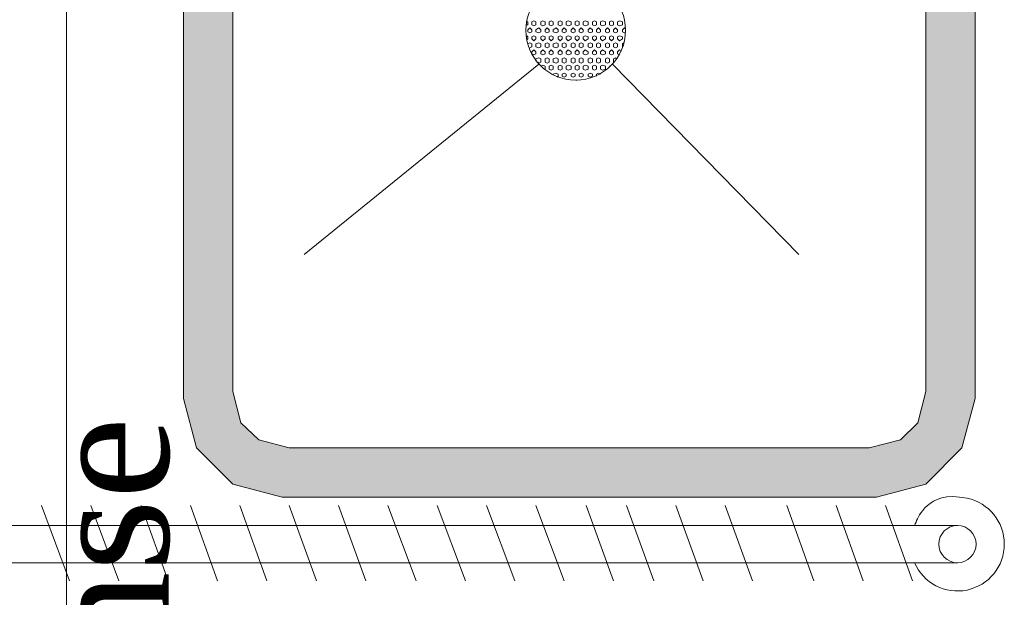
# Model space of a CAD drawing. Extents: x 3940905 to 4145695, y 925352 to 1109797.
# Tile 29 of 256: x 3946427 to 3946924, y 1100326 to 1100617. Entities that reach past the tile are written whole.
import ezdxf

# ---------------------------------------------------------------- set-up
doc = ezdxf.new("R2010")
doc.units = 0
doc.header["$LTSCALE"] = 750
doc.header["$MEASUREMENT"] = 0
doc.layers.add('CKD Equipments', color=252, linetype='CONTINUOUS', lineweight=0)
doc.layers.add('TEXT', color=7, linetype='CONTINUOUS')
doc.styles.add('TXT1', font='times.ttf')

msp = doc.modelspace()

# ---------------------------------------------------------------- hatches: boundary and pattern name
at = {"layer": 'CKD Equipments', "true_color": 0x7fffbf}
h = msp.add_hatch(color=111, dxfattribs=at)
h.paths.add_polyline_path([(3946534.16, 1100429.44), (3946509.23, 1100822.76), (3946534.16, 1100822.76)])
h.paths.add_polyline_path([(3946509.23, 1100429.44), (3946534.16, 1100429.44), (3946509.23, 1100822.76)])
h = msp.add_hatch(color=111, dxfattribs=at)
h.paths.add_polyline_path([(3946909.16, 1100429.44), (3946884.23, 1100822.76), (3946909.16, 1100822.76)])
h.paths.add_polyline_path([(3946884.23, 1100429.44), (3946909.16, 1100429.44), (3946884.23, 1100822.76)])
h = msp.add_hatch(color=111, dxfattribs=at)
h.paths.add_polyline_path([(3946535.18, 1100425.88), (3946509.23, 1100429.44), (3946534.16, 1100429.44)])
h.paths.add_polyline_path([(3946509.23, 1100425.88), (3946535.18, 1100425.88), (3946509.23, 1100429.44)])
h = msp.add_hatch(color=111, dxfattribs=at)
h.paths.add_polyline_path([(3946538.23, 1100413.67), (3946509.23, 1100425.88), (3946535.18, 1100425.88)])
h.paths.add_polyline_path([(3946512.28, 1100413.67), (3946538.23, 1100413.67), (3946509.23, 1100425.88)])
h = msp.add_hatch(color=111, dxfattribs=at)
h.paths.add_polyline_path([(3946906.11, 1100413.67), (3946883.21, 1100425.88), (3946909.16, 1100425.88)])
h.paths.add_polyline_path([(3946880.16, 1100413.67), (3946906.11, 1100413.67), (3946883.21, 1100425.88)])
h = msp.add_hatch(color=111, dxfattribs=at)
h.paths.add_polyline_path([(3946909.16, 1100425.88), (3946884.23, 1100429.44), (3946909.16, 1100429.44)])
h.paths.add_polyline_path([(3946883.21, 1100425.88), (3946909.16, 1100425.88), (3946884.23, 1100429.44)])
h = msp.add_hatch(color=111, dxfattribs=at)
h.paths.add_polyline_path([(3946547.39, 1100405.02), (3946512.28, 1100413.67), (3946538.23, 1100413.67)])
h.paths.add_polyline_path([(3946514.83, 1100405.02), (3946547.39, 1100405.02), (3946512.28, 1100413.67)])
h = msp.add_hatch(color=111, dxfattribs=at)
h.paths.add_polyline_path([(3946903.56, 1100405.02), (3946880.16, 1100413.67), (3946906.11, 1100413.67)])
h.paths.add_polyline_path([(3946871.51, 1100405.02), (3946903.56, 1100405.02), (3946880.16, 1100413.67)])
h = msp.add_hatch(color=111, dxfattribs=at)
h.paths.add_polyline_path([(3946562.66, 1100400.95), (3946514.83, 1100405.02), (3946547.39, 1100405.02)])
h.paths.add_polyline_path([(3946515.85, 1100400.95), (3946562.66, 1100400.95), (3946514.83, 1100405.02)])
h = msp.add_hatch(color=111, dxfattribs=at)
h.paths.add_polyline_path([(3946884.23, 1100382.63), (3946515.85, 1100400.95), (3946902.54, 1100400.95)])
h.paths.add_polyline_path([(3946534.16, 1100382.63), (3946884.23, 1100382.63), (3946515.85, 1100400.95)])
h = msp.add_hatch(color=111, dxfattribs=at)
h.paths.add_polyline_path([(3946902.54, 1100400.95), (3946871.51, 1100405.02), (3946903.56, 1100405.02)])
h.paths.add_polyline_path([(3946855.73, 1100400.95), (3946902.54, 1100400.95), (3946871.51, 1100405.02)])
h = msp.add_hatch(color=111, dxfattribs=at)
h.paths.add_polyline_path([(3946859.29, 1100376.02), (3946534.16, 1100382.63), (3946884.23, 1100382.63)])
h.paths.add_polyline_path([(3946559.1, 1100376.02), (3946859.29, 1100376.02), (3946534.16, 1100382.63)])

# ---------------------------------------------------------------- linework, layer by layer
at = {"layer": 'CKD Equipments', "color": 252, "true_color": 0x989898}
for p, q in [((3946450.21, 1099702.86), (3946450.21, 1100909.25)), ((3946688.84, 1100594.81), (3946570.29, 1100498.64)), ((3946688.84, 1100594.81), (3946570.29, 1100498.64)), ((3946688.84, 1100594.81), (3946570.29, 1100498.64)), ((3946451.74, 1100333.79), (3946437.49, 1100371.95))]:
    msp.add_line(p, q, dxfattribs=at)
at = {"layer": 'CKD Equipments', "color": 8, "true_color": 0x808080}
for p, q in [((3946509.23, 1100825.81), (3946509.23, 1100425.88)), ((3946909.16, 1100425.88), (3946909.16, 1100825.81)), ((3946534.16, 1100822.76), (3946534.16, 1100429.44)), ((3946884.23, 1100429.44), (3946884.23, 1100822.76)), ((3946509.23, 1100425.88), (3946515.85, 1100400.95)), ((3946534.16, 1100429.44), (3946538.23, 1100413.67)), ((3946880.16, 1100413.67), (3946884.23, 1100429.44)), ((3946902.54, 1100400.95), (3946909.16, 1100425.88)), ((3946538.23, 1100413.67), (3946547.39, 1100405.02)), ((3946871.51, 1100405.02), (3946880.16, 1100413.67)), ((3946515.85, 1100400.95), (3946534.16, 1100382.63)), ((3946547.39, 1100405.02), (3946562.66, 1100400.95)), ((3946562.66, 1100400.95), (3946855.73, 1100400.95)), ((3946855.73, 1100400.95), (3946871.51, 1100405.02)), ((3946884.23, 1100382.63), (3946902.54, 1100400.95)), ((3946534.16, 1100382.63), (3946559.1, 1100376.02)), ((3946859.29, 1100376.02), (3946884.23, 1100382.63)), ((3946559.1, 1100376.02), (3946859.29, 1100376.02))]:
    msp.add_line(p, q, dxfattribs=at)
at = {"layer": 'CKD Equipments'}
for p, q in [((3946683.25, 1100616.18), (3946682.74, 1100616.18)), ((3946683.25, 1100614.65), (3946682.74, 1100614.65)), ((3946683.25, 1100614.65), (3946683.25, 1100616.18)), ((3946686.3, 1100616.69), (3946685.28, 1100616.18)), ((3946685.28, 1100614.65), (3946685.28, 1100616.18)), ((3946686.3, 1100614.14), (3946685.28, 1100614.65)), ((3946687.32, 1100616.18), (3946686.3, 1100616.69)), ((3946687.32, 1100614.65), (3946686.3, 1100614.14)), ((3946687.32, 1100614.65), (3946687.32, 1100616.18)), ((3946690.88, 1100616.69), (3946689.86, 1100616.18)), ((3946689.86, 1100614.65), (3946689.86, 1100616.18)), ((3946690.88, 1100614.14), (3946689.86, 1100614.65)), ((3946691.9, 1100616.18), (3946690.88, 1100616.69)), ((3946691.9, 1100614.65), (3946690.88, 1100614.14)), ((3946691.9, 1100614.65), (3946691.9, 1100616.18)), ((3946694.95, 1100616.69), (3946693.93, 1100616.18)), ((3946693.93, 1100614.65), (3946693.93, 1100616.18)), ((3946694.95, 1100614.14), (3946693.93, 1100614.65)), ((3946695.97, 1100616.18), (3946694.95, 1100616.69)), ((3946695.97, 1100614.65), (3946694.95, 1100614.14)), ((3946695.97, 1100614.65), (3946695.97, 1100616.18)), ((3946699.53, 1100616.69), (3946698.51, 1100616.18)), ((3946698.51, 1100614.65), (3946698.51, 1100616.18)), ((3946699.53, 1100614.14), (3946698.51, 1100614.65)), ((3946700.54, 1100616.18), (3946699.53, 1100616.69)), ((3946700.54, 1100614.65), (3946699.53, 1100614.14)), ((3946700.54, 1100614.65), (3946700.54, 1100616.18)), ((3946703.6, 1100616.69), (3946702.58, 1100616.18)), ((3946702.58, 1100614.65), (3946702.58, 1100616.18)), ((3946703.6, 1100614.14), (3946702.58, 1100614.65)), ((3946705.12, 1100616.18), (3946703.6, 1100616.69)), ((3946705.12, 1100614.65), (3946703.6, 1100614.14)), ((3946705.12, 1100614.65), (3946705.12, 1100616.18)), ((3946708.18, 1100616.69), (3946707.16, 1100616.18)), ((3946707.16, 1100614.65), (3946707.16, 1100616.18)), ((3946708.18, 1100614.14), (3946707.16, 1100614.65)), ((3946709.19, 1100616.18), (3946708.18, 1100616.69)), ((3946709.19, 1100614.65), (3946708.18, 1100614.14)), ((3946709.19, 1100614.65), (3946709.19, 1100616.18)), ((3946712.25, 1100616.69), (3946711.23, 1100616.18)), ((3946711.23, 1100614.65), (3946711.23, 1100616.18)), ((3946712.25, 1100614.14), (3946711.23, 1100614.65)), ((3946713.77, 1100616.18), (3946712.25, 1100616.69)), ((3946713.77, 1100614.65), (3946712.25, 1100614.14)), ((3946713.77, 1100614.65), (3946713.77, 1100616.18)), ((3946716.83, 1100616.69), (3946715.81, 1100616.18)), ((3946715.81, 1100614.65), (3946715.81, 1100616.18)), ((3946716.83, 1100614.14), (3946715.81, 1100614.65)), ((3946717.84, 1100616.18), (3946716.83, 1100616.69)), ((3946717.84, 1100614.65), (3946716.83, 1100614.14)), ((3946717.84, 1100614.65), (3946717.84, 1100616.18)), ((3946720.9, 1100616.69), (3946719.88, 1100616.18)), ((3946719.88, 1100614.65), (3946719.88, 1100616.18)), ((3946720.9, 1100614.14), (3946719.88, 1100614.65)), ((3946722.42, 1100616.18), (3946720.9, 1100616.69)), ((3946722.42, 1100614.65), (3946720.9, 1100614.14)), ((3946722.42, 1100614.65), (3946722.42, 1100616.18)), ((3946725.48, 1100616.69), (3946724.46, 1100616.18)), ((3946724.46, 1100614.65), (3946724.46, 1100616.18)), ((3946725.48, 1100614.14), (3946724.46, 1100614.65)), ((3946726.49, 1100616.18), (3946725.48, 1100616.69)), ((3946726.49, 1100614.65), (3946725.48, 1100614.14)), ((3946726.49, 1100614.65), (3946726.49, 1100616.18)), ((3946729.55, 1100616.69), (3946728.53, 1100616.18)), ((3946728.53, 1100614.65), (3946728.53, 1100616.18)), ((3946729.55, 1100614.14), (3946728.53, 1100614.65)), ((3946731.07, 1100616.18), (3946729.55, 1100616.69)), ((3946731.07, 1100614.65), (3946729.55, 1100614.14)), ((3946731.07, 1100614.65), (3946731.07, 1100616.18)), ((3946684.26, 1100613.13), (3946683.25, 1100612.11)), ((3946683.25, 1100611.09), (3946683.25, 1100612.11)), ((3946684.26, 1100610.58), (3946683.25, 1100611.09)), ((3946685.28, 1100612.11), (3946684.26, 1100613.13)), ((3946685.28, 1100611.09), (3946684.26, 1100610.58)), ((3946685.28, 1100611.09), (3946685.28, 1100612.11)), ((3946688.84, 1100613.13), (3946687.32, 1100612.11)), ((3946687.32, 1100611.09), (3946687.32, 1100612.11)), ((3946688.84, 1100610.58), (3946687.32, 1100611.09)), ((3946689.86, 1100612.11), (3946688.84, 1100613.13)), ((3946689.86, 1100611.09), (3946688.84, 1100610.58)), ((3946689.86, 1100611.09), (3946689.86, 1100612.11)), ((3946692.91, 1100613.13), (3946691.9, 1100612.11)), ((3946691.9, 1100611.09), (3946691.9, 1100612.11)), ((3946692.91, 1100610.58), (3946691.9, 1100611.09)), ((3946693.93, 1100612.11), (3946692.91, 1100613.13)), ((3946693.93, 1100611.09), (3946692.91, 1100610.58)), ((3946693.93, 1100611.09), (3946693.93, 1100612.11)), ((3946697.49, 1100613.13), (3946695.97, 1100612.11)), ((3946695.97, 1100611.09), (3946695.97, 1100612.11)), ((3946697.49, 1100610.58), (3946695.97, 1100611.09)), ((3946698.51, 1100612.11), (3946697.49, 1100613.13)), ((3946698.51, 1100611.09), (3946697.49, 1100610.58)), ((3946698.51, 1100611.09), (3946698.51, 1100612.11)), ((3946701.56, 1100613.13), (3946700.54, 1100612.11)), ((3946700.54, 1100611.09), (3946700.54, 1100612.11)), ((3946701.56, 1100610.58), (3946700.54, 1100611.09)), ((3946702.58, 1100612.11), (3946701.56, 1100613.13)), ((3946702.58, 1100611.09), (3946701.56, 1100610.58)), ((3946702.58, 1100611.09), (3946702.58, 1100612.11)), ((3946706.14, 1100613.13), (3946705.12, 1100612.11)), ((3946705.12, 1100611.09), (3946705.12, 1100612.11)), ((3946706.14, 1100610.58), (3946705.12, 1100611.09)), ((3946707.16, 1100612.11), (3946706.14, 1100613.13)), ((3946707.16, 1100611.09), (3946706.14, 1100610.58)), ((3946707.16, 1100611.09), (3946707.16, 1100612.11)), ((3946710.21, 1100613.13), (3946709.19, 1100612.11)), ((3946709.19, 1100611.09), (3946709.19, 1100612.11)), ((3946710.21, 1100610.58), (3946709.19, 1100611.09)), ((3946711.23, 1100612.11), (3946710.21, 1100613.13)), ((3946711.23, 1100611.09), (3946710.21, 1100610.58)), ((3946711.23, 1100611.09), (3946711.23, 1100612.11)), ((3946714.79, 1100613.13), (3946713.77, 1100612.11)), ((3946713.77, 1100611.09), (3946713.77, 1100612.11)), ((3946714.79, 1100610.58), (3946713.77, 1100611.09)), ((3946715.81, 1100612.11), (3946714.79, 1100613.13)), ((3946715.81, 1100611.09), (3946714.79, 1100610.58)), ((3946715.81, 1100611.09), (3946715.81, 1100612.11)), ((3946718.86, 1100613.13), (3946717.84, 1100612.11)), ((3946717.84, 1100611.09), (3946717.84, 1100612.11)), ((3946718.86, 1100610.58), (3946717.84, 1100611.09)), ((3946719.88, 1100612.11), (3946718.86, 1100613.13)), ((3946719.88, 1100611.09), (3946718.86, 1100610.58)), ((3946719.88, 1100611.09), (3946719.88, 1100612.11)), ((3946723.44, 1100613.13), (3946722.42, 1100612.11)), ((3946722.42, 1100611.09), (3946722.42, 1100612.11)), ((3946723.44, 1100610.58), (3946722.42, 1100611.09)), ((3946724.46, 1100612.11), (3946723.44, 1100613.13)), ((3946724.46, 1100611.09), (3946723.44, 1100610.58)), ((3946724.46, 1100611.09), (3946724.46, 1100612.11)), ((3946727.51, 1100613.13), (3946726.49, 1100612.11)), ((3946726.49, 1100611.09), (3946726.49, 1100612.11)), ((3946727.51, 1100610.58), (3946726.49, 1100611.09)), ((3946728.53, 1100612.11), (3946727.51, 1100613.13)), ((3946728.53, 1100611.09), (3946727.51, 1100610.58)), ((3946728.53, 1100611.09), (3946728.53, 1100612.11)), ((3946732.09, 1100613.13), (3946731.07, 1100612.11)), ((3946731.07, 1100611.09), (3946731.07, 1100612.11)), ((3946732.09, 1100610.58), (3946731.07, 1100611.09)), ((3946732.6, 1100612.62), (3946732.09, 1100613.13)), ((3946732.6, 1100610.58), (3946732.09, 1100610.58)), ((3946683.25, 1100608.55), (3946682.74, 1100609.06)), ((3946683.25, 1100607.53), (3946682.74, 1100607.02)), ((3946683.25, 1100607.53), (3946683.25, 1100608.55)), ((3946684.26, 1100605.49), (3946683.25, 1100604.98)), ((3946685.28, 1100604.98), (3946684.26, 1100605.49)), ((3946686.3, 1100609.06), (3946685.28, 1100608.55)), ((3946685.28, 1100607.53), (3946685.28, 1100608.55)), ((3946686.3, 1100606.51), (3946685.28, 1100607.53)), ((3946685.28, 1100603.46), (3946685.28, 1100604.98)), ((3946687.32, 1100608.55), (3946686.3, 1100609.06)), ((3946687.32, 1100607.53), (3946686.3, 1100606.51)), ((3946687.32, 1100607.53), (3946687.32, 1100608.55)), ((3946688.84, 1100605.49), (3946687.32, 1100604.98)), ((3946687.32, 1100603.46), (3946687.32, 1100604.98)), ((3946689.86, 1100604.98), (3946688.84, 1100605.49)), ((3946690.88, 1100609.06), (3946689.86, 1100608.55)), ((3946689.86, 1100607.53), (3946689.86, 1100608.55)), ((3946690.88, 1100606.51), (3946689.86, 1100607.53)), ((3946689.86, 1100603.46), (3946689.86, 1100604.98)), ((3946691.9, 1100608.55), (3946690.88, 1100609.06)), ((3946691.9, 1100607.53), (3946690.88, 1100606.51)), ((3946691.9, 1100607.53), (3946691.9, 1100608.55)), ((3946692.91, 1100605.49), (3946691.9, 1100604.98)), ((3946691.9, 1100603.46), (3946691.9, 1100604.98)), ((3946693.93, 1100604.98), (3946692.91, 1100605.49)), ((3946694.95, 1100609.06), (3946693.93, 1100608.55)), ((3946693.93, 1100607.53), (3946693.93, 1100608.55)), ((3946694.95, 1100606.51), (3946693.93, 1100607.53)), ((3946693.93, 1100603.46), (3946693.93, 1100604.98)), ((3946695.97, 1100608.55), (3946694.95, 1100609.06)), ((3946695.97, 1100607.53), (3946694.95, 1100606.51)), ((3946695.97, 1100607.53), (3946695.97, 1100608.55)), ((3946697.49, 1100605.49), (3946695.97, 1100604.98)), ((3946695.97, 1100603.46), (3946695.97, 1100604.98)), ((3946698.51, 1100604.98), (3946697.49, 1100605.49)), ((3946699.53, 1100609.06), (3946698.51, 1100608.55)), ((3946698.51, 1100607.53), (3946698.51, 1100608.55)), ((3946699.53, 1100606.51), (3946698.51, 1100607.53)), ((3946698.51, 1100603.46), (3946698.51, 1100604.98)), ((3946700.54, 1100608.55), (3946699.53, 1100609.06)), ((3946700.54, 1100607.53), (3946699.53, 1100606.51)), ((3946700.54, 1100607.53), (3946700.54, 1100608.55)), ((3946701.56, 1100605.49), (3946700.54, 1100604.98)), ((3946700.54, 1100603.46), (3946700.54, 1100604.98)), ((3946702.58, 1100604.98), (3946701.56, 1100605.49)), ((3946703.6, 1100609.06), (3946702.58, 1100608.55)), ((3946702.58, 1100607.53), (3946702.58, 1100608.55)), ((3946703.6, 1100606.51), (3946702.58, 1100607.53)), ((3946702.58, 1100603.46), (3946702.58, 1100604.98)), ((3946705.12, 1100608.55), (3946703.6, 1100609.06)), ((3946705.12, 1100607.53), (3946703.6, 1100606.51)), ((3946705.12, 1100607.53), (3946705.12, 1100608.55)), ((3946706.14, 1100605.49), (3946705.12, 1100604.98)), ((3946705.12, 1100603.46), (3946705.12, 1100604.98)), ((3946707.16, 1100604.98), (3946706.14, 1100605.49)), ((3946708.18, 1100609.06), (3946707.16, 1100608.55)), ((3946707.16, 1100607.53), (3946707.16, 1100608.55)), ((3946708.18, 1100606.51), (3946707.16, 1100607.53)), ((3946707.16, 1100603.46), (3946707.16, 1100604.98)), ((3946709.19, 1100608.55), (3946708.18, 1100609.06)), ((3946709.19, 1100607.53), (3946708.18, 1100606.51)), ((3946709.19, 1100607.53), (3946709.19, 1100608.55)), ((3946710.21, 1100605.49), (3946709.19, 1100604.98)), ((3946709.19, 1100603.46), (3946709.19, 1100604.98)), ((3946711.23, 1100604.98), (3946710.21, 1100605.49)), ((3946712.25, 1100609.06), (3946711.23, 1100608.55)), ((3946711.23, 1100607.53), (3946711.23, 1100608.55)), ((3946712.25, 1100606.51), (3946711.23, 1100607.53)), ((3946711.23, 1100603.46), (3946711.23, 1100604.98)), ((3946713.77, 1100608.55), (3946712.25, 1100609.06)), ((3946713.77, 1100607.53), (3946712.25, 1100606.51)), ((3946713.77, 1100607.53), (3946713.77, 1100608.55)), ((3946714.79, 1100605.49), (3946713.77, 1100604.98)), ((3946713.77, 1100603.46), (3946713.77, 1100604.98)), ((3946715.81, 1100604.98), (3946714.79, 1100605.49)), ((3946716.83, 1100609.06), (3946715.81, 1100608.55)), ((3946715.81, 1100607.53), (3946715.81, 1100608.55)), ((3946716.83, 1100606.51), (3946715.81, 1100607.53)), ((3946715.81, 1100603.46), (3946715.81, 1100604.98)), ((3946717.84, 1100608.55), (3946716.83, 1100609.06)), ((3946717.84, 1100607.53), (3946716.83, 1100606.51)), ((3946717.84, 1100607.53), (3946717.84, 1100608.55)), ((3946718.86, 1100605.49), (3946717.84, 1100604.98)), ((3946717.84, 1100603.46), (3946717.84, 1100604.98)), ((3946719.88, 1100604.98), (3946718.86, 1100605.49)), ((3946720.9, 1100609.06), (3946719.88, 1100608.55)), ((3946719.88, 1100607.53), (3946719.88, 1100608.55)), ((3946720.9, 1100606.51), (3946719.88, 1100607.53)), ((3946719.88, 1100603.46), (3946719.88, 1100604.98)), ((3946722.42, 1100608.55), (3946720.9, 1100609.06)), ((3946722.42, 1100607.53), (3946720.9, 1100606.51)), ((3946722.42, 1100607.53), (3946722.42, 1100608.55)), ((3946723.44, 1100605.49), (3946722.42, 1100604.98)), ((3946722.42, 1100603.46), (3946722.42, 1100604.98)), ((3946724.46, 1100604.98), (3946723.44, 1100605.49)), ((3946725.48, 1100609.06), (3946724.46, 1100608.55)), ((3946724.46, 1100607.53), (3946724.46, 1100608.55)), ((3946725.48, 1100606.51), (3946724.46, 1100607.53)), ((3946724.46, 1100603.46), (3946724.46, 1100604.98)), ((3946726.49, 1100608.55), (3946725.48, 1100609.06)), ((3946726.49, 1100607.53), (3946725.48, 1100606.51)), ((3946726.49, 1100607.53), (3946726.49, 1100608.55)), ((3946727.51, 1100605.49), (3946726.49, 1100604.98)), ((3946726.49, 1100603.46), (3946726.49, 1100604.98)), ((3946728.53, 1100604.98), (3946727.51, 1100605.49)), ((3946729.55, 1100609.06), (3946728.53, 1100608.55)), ((3946728.53, 1100607.53), (3946728.53, 1100608.55)), ((3946729.55, 1100606.51), (3946728.53, 1100607.53)), ((3946728.53, 1100603.46), (3946728.53, 1100604.98)), ((3946731.07, 1100608.55), (3946729.55, 1100609.06)), ((3946731.07, 1100607.53), (3946729.55, 1100606.51)), ((3946731.07, 1100607.53), (3946731.07, 1100608.55)), ((3946731.58, 1100605.49), (3946731.07, 1100604.98)), ((3946731.07, 1100603.46), (3946731.07, 1100604.98)), ((3946685.28, 1100603.46), (3946684.26, 1100602.95)), ((3946686.3, 1100601.93), (3946685.28, 1100600.91)), ((3946685.28, 1100599.9), (3946685.28, 1100600.91)), ((3946686.3, 1100599.39), (3946685.28, 1100599.9)), ((3946687.32, 1100600.91), (3946686.3, 1100601.93)), ((3946687.32, 1100599.9), (3946686.3, 1100599.39)), ((3946688.84, 1100602.95), (3946687.32, 1100603.46)), ((3946687.32, 1100599.9), (3946687.32, 1100600.91)), ((3946689.86, 1100603.46), (3946688.84, 1100602.95)), ((3946690.88, 1100601.93), (3946689.86, 1100600.91)), ((3946689.86, 1100599.9), (3946689.86, 1100600.91)), ((3946690.88, 1100599.39), (3946689.86, 1100599.9)), ((3946691.9, 1100600.91), (3946690.88, 1100601.93)), ((3946691.9, 1100599.9), (3946690.88, 1100599.39)), ((3946692.91, 1100602.95), (3946691.9, 1100603.46)), ((3946691.9, 1100599.9), (3946691.9, 1100600.91)), ((3946693.93, 1100603.46), (3946692.91, 1100602.95)), ((3946694.95, 1100601.93), (3946693.93, 1100600.91)), ((3946693.93, 1100599.9), (3946693.93, 1100600.91)), ((3946694.95, 1100599.39), (3946693.93, 1100599.9)), ((3946695.97, 1100600.91), (3946694.95, 1100601.93)), ((3946695.97, 1100599.9), (3946694.95, 1100599.39)), ((3946697.49, 1100602.95), (3946695.97, 1100603.46)), ((3946695.97, 1100599.9), (3946695.97, 1100600.91)), ((3946698.51, 1100603.46), (3946697.49, 1100602.95)), ((3946699.53, 1100601.93), (3946698.51, 1100600.91)), ((3946698.51, 1100599.9), (3946698.51, 1100600.91)), ((3946699.53, 1100599.39), (3946698.51, 1100599.9)), ((3946700.54, 1100600.91), (3946699.53, 1100601.93)), ((3946700.54, 1100599.9), (3946699.53, 1100599.39)), ((3946701.56, 1100602.95), (3946700.54, 1100603.46)), ((3946700.54, 1100599.9), (3946700.54, 1100600.91)), ((3946702.58, 1100603.46), (3946701.56, 1100602.95)), ((3946703.6, 1100601.93), (3946702.58, 1100600.91)), ((3946702.58, 1100599.9), (3946702.58, 1100600.91)), ((3946703.6, 1100599.39), (3946702.58, 1100599.9)), ((3946705.12, 1100600.91), (3946703.6, 1100601.93)), ((3946705.12, 1100599.9), (3946703.6, 1100599.39)), ((3946706.14, 1100602.95), (3946705.12, 1100603.46)), ((3946705.12, 1100599.9), (3946705.12, 1100600.91)), ((3946707.16, 1100603.46), (3946706.14, 1100602.95)), ((3946708.18, 1100601.93), (3946707.16, 1100600.91)), ((3946707.16, 1100599.9), (3946707.16, 1100600.91)), ((3946708.18, 1100599.39), (3946707.16, 1100599.9)), ((3946709.19, 1100600.91), (3946708.18, 1100601.93)), ((3946709.19, 1100599.9), (3946708.18, 1100599.39)), ((3946710.21, 1100602.95), (3946709.19, 1100603.46)), ((3946709.19, 1100599.9), (3946709.19, 1100600.91)), ((3946711.23, 1100603.46), (3946710.21, 1100602.95)), ((3946712.25, 1100601.93), (3946711.23, 1100600.91)), ((3946711.23, 1100599.9), (3946711.23, 1100600.91)), ((3946712.25, 1100599.39), (3946711.23, 1100599.9)), ((3946713.77, 1100600.91), (3946712.25, 1100601.93)), ((3946713.77, 1100599.9), (3946712.25, 1100599.39)), ((3946714.79, 1100602.95), (3946713.77, 1100603.46)), ((3946713.77, 1100599.9), (3946713.77, 1100600.91)), ((3946715.81, 1100603.46), (3946714.79, 1100602.95)), ((3946716.83, 1100601.93), (3946715.81, 1100600.91)), ((3946715.81, 1100599.9), (3946715.81, 1100600.91)), ((3946716.83, 1100599.39), (3946715.81, 1100599.9)), ((3946717.84, 1100600.91), (3946716.83, 1100601.93)), ((3946717.84, 1100599.9), (3946716.83, 1100599.39)), ((3946718.86, 1100602.95), (3946717.84, 1100603.46)), ((3946717.84, 1100599.9), (3946717.84, 1100600.91)), ((3946719.88, 1100603.46), (3946718.86, 1100602.95)), ((3946720.9, 1100601.93), (3946719.88, 1100600.91)), ((3946719.88, 1100599.9), (3946719.88, 1100600.91)), ((3946720.9, 1100599.39), (3946719.88, 1100599.9)), ((3946722.42, 1100600.91), (3946720.9, 1100601.93)), ((3946722.42, 1100599.9), (3946720.9, 1100599.39)), ((3946723.44, 1100602.95), (3946722.42, 1100603.46)), ((3946722.42, 1100599.9), (3946722.42, 1100600.91)), ((3946724.46, 1100603.46), (3946723.44, 1100602.95)), ((3946725.48, 1100601.93), (3946724.46, 1100600.91)), ((3946724.46, 1100599.9), (3946724.46, 1100600.91)), ((3946725.48, 1100599.39), (3946724.46, 1100599.9)), ((3946726.49, 1100600.91), (3946725.48, 1100601.93)), ((3946726.49, 1100599.9), (3946725.48, 1100599.39)), ((3946727.51, 1100602.95), (3946726.49, 1100603.46)), ((3946726.49, 1100599.9), (3946726.49, 1100600.91)), ((3946728.53, 1100603.46), (3946727.51, 1100602.95)), ((3946729.55, 1100601.93), (3946728.53, 1100600.91)), ((3946728.53, 1100599.9), (3946728.53, 1100600.91)), ((3946729.55, 1100599.39), (3946728.53, 1100599.9)), ((3946730.56, 1100601.42), (3946729.55, 1100601.93)), ((3946688.84, 1100597.86), (3946687.32, 1100597.35)), ((3946687.32, 1100596.33), (3946687.32, 1100597.35)), ((3946688.84, 1100595.32), (3946688.33, 1100595.83)), ((3946689.86, 1100597.35), (3946688.84, 1100597.86)), ((3946689.86, 1100595.83), (3946688.84, 1100595.32)), ((3946689.86, 1100595.83), (3946689.86, 1100597.35)), ((3946690.88, 1100594.3), (3946689.86, 1100593.79)), ((3946691.9, 1100593.79), (3946690.88, 1100594.3)), ((3946692.91, 1100597.86), (3946691.9, 1100597.35)), ((3946691.9, 1100595.83), (3946691.9, 1100597.35)), ((3946692.91, 1100595.32), (3946691.9, 1100595.83)), ((3946693.93, 1100597.35), (3946692.91, 1100597.86)), ((3946693.93, 1100595.83), (3946692.91, 1100595.32)), ((3946693.93, 1100595.83), (3946693.93, 1100597.35)), ((3946694.95, 1100594.3), (3946693.93, 1100593.79)), ((3946695.97, 1100593.79), (3946694.95, 1100594.3)), ((3946697.49, 1100597.86), (3946695.97, 1100597.35)), ((3946695.97, 1100595.83), (3946695.97, 1100597.35)), ((3946697.49, 1100595.32), (3946695.97, 1100595.83)), ((3946698.51, 1100597.35), (3946697.49, 1100597.86)), ((3946698.51, 1100595.83), (3946697.49, 1100595.32)), ((3946698.51, 1100595.83), (3946698.51, 1100597.35)), ((3946699.53, 1100594.3), (3946698.51, 1100593.79)), ((3946700.54, 1100593.79), (3946699.53, 1100594.3)), ((3946701.56, 1100597.86), (3946700.54, 1100597.35)), ((3946700.54, 1100595.83), (3946700.54, 1100597.35)), ((3946701.56, 1100595.32), (3946700.54, 1100595.83)), ((3946702.58, 1100597.35), (3946701.56, 1100597.86)), ((3946702.58, 1100595.83), (3946701.56, 1100595.32)), ((3946702.58, 1100595.83), (3946702.58, 1100597.35)), ((3946703.6, 1100594.3), (3946702.58, 1100593.79)), ((3946705.12, 1100593.79), (3946703.6, 1100594.3)), ((3946706.14, 1100597.86), (3946705.12, 1100597.35)), ((3946705.12, 1100595.83), (3946705.12, 1100597.35)), ((3946706.14, 1100595.32), (3946705.12, 1100595.83)), ((3946707.16, 1100597.35), (3946706.14, 1100597.86)), ((3946707.16, 1100595.83), (3946706.14, 1100595.32)), ((3946707.16, 1100595.83), (3946707.16, 1100597.35)), ((3946708.18, 1100594.3), (3946707.16, 1100593.79)), ((3946709.19, 1100593.79), (3946708.18, 1100594.3)), ((3946710.21, 1100597.86), (3946709.19, 1100597.35)), ((3946709.19, 1100595.83), (3946709.19, 1100597.35)), ((3946710.21, 1100595.32), (3946709.19, 1100595.83)), ((3946711.23, 1100597.35), (3946710.21, 1100597.86)), ((3946711.23, 1100595.83), (3946710.21, 1100595.32)), ((3946711.23, 1100595.83), (3946711.23, 1100597.35)), ((3946712.25, 1100594.3), (3946711.23, 1100593.79)), ((3946713.77, 1100593.79), (3946712.25, 1100594.3)), ((3946714.79, 1100597.86), (3946713.77, 1100597.35)), ((3946713.77, 1100595.83), (3946713.77, 1100597.35)), ((3946714.79, 1100595.32), (3946713.77, 1100595.83)), ((3946715.81, 1100597.35), (3946714.79, 1100597.86)), ((3946715.81, 1100595.83), (3946714.79, 1100595.32)), ((3946715.81, 1100595.83), (3946715.81, 1100597.35)), ((3946716.83, 1100594.3), (3946715.81, 1100593.79)), ((3946717.84, 1100593.79), (3946716.83, 1100594.3)), ((3946718.86, 1100597.86), (3946717.84, 1100597.35)), ((3946717.84, 1100595.83), (3946717.84, 1100597.35)), ((3946718.86, 1100595.32), (3946717.84, 1100595.83)), ((3946719.88, 1100597.35), (3946718.86, 1100597.86)), ((3946719.88, 1100595.83), (3946718.86, 1100595.32)), ((3946719.88, 1100595.83), (3946719.88, 1100597.35)), ((3946720.9, 1100594.3), (3946719.88, 1100593.79)), ((3946722.42, 1100593.79), (3946720.9, 1100594.3)), ((3946723.44, 1100597.86), (3946722.42, 1100597.35)), ((3946722.42, 1100595.83), (3946722.42, 1100597.35)), ((3946723.44, 1100595.32), (3946722.42, 1100595.83)), ((3946724.46, 1100597.35), (3946723.44, 1100597.86)), ((3946724.46, 1100595.83), (3946723.44, 1100595.32)), ((3946724.46, 1100595.83), (3946724.46, 1100597.35)), ((3946725.48, 1100594.3), (3946724.46, 1100593.79)), ((3946727.51, 1100597.86), (3946726.49, 1100597.35)), ((3946726.49, 1100595.83), (3946726.49, 1100597.35)), ((3946727, 1100595.83), (3946726.49, 1100595.83)), ((3946728.02, 1100597.35), (3946727.51, 1100597.86)), ((3946691.9, 1100592.26), (3946691.9, 1100593.79)), ((3946693.93, 1100592.26), (3946693.93, 1100593.79)), ((3946694.95, 1100591.76), (3946693.93, 1100592.26)), ((3946695.97, 1100592.26), (3946694.95, 1100591.76)), ((3946695.97, 1100592.26), (3946695.97, 1100593.79)), ((3946697.49, 1100590.23), (3946695.97, 1100589.72)), ((3946695.97, 1100589.21), (3946695.97, 1100589.72)), ((3946698.51, 1100589.72), (3946697.49, 1100590.23)), ((3946698.51, 1100592.26), (3946698.51, 1100593.79)), ((3946699.53, 1100591.76), (3946698.51, 1100592.26)), ((3946698.51, 1100588.7), (3946698.51, 1100589.72)), ((3946700.54, 1100592.26), (3946699.53, 1100591.76)), ((3946700.54, 1100592.26), (3946700.54, 1100593.79)), ((3946701.56, 1100590.23), (3946700.54, 1100589.72)), ((3946700.54, 1100588.7), (3946700.54, 1100589.72)), ((3946702.58, 1100589.72), (3946701.56, 1100590.23)), ((3946702.58, 1100592.26), (3946702.58, 1100593.79)), ((3946703.6, 1100591.76), (3946702.58, 1100592.26)), ((3946702.58, 1100588.7), (3946702.58, 1100589.72)), ((3946705.12, 1100592.26), (3946703.6, 1100591.76)), ((3946705.12, 1100592.26), (3946705.12, 1100593.79)), ((3946706.14, 1100590.23), (3946705.12, 1100589.72)), ((3946705.12, 1100588.7), (3946705.12, 1100589.72)), ((3946707.16, 1100589.72), (3946706.14, 1100590.23)), ((3946707.16, 1100592.26), (3946707.16, 1100593.79)), ((3946708.18, 1100591.76), (3946707.16, 1100592.26)), ((3946707.16, 1100588.7), (3946707.16, 1100589.72)), ((3946709.19, 1100592.26), (3946708.18, 1100591.76)), ((3946709.19, 1100592.26), (3946709.19, 1100593.79)), ((3946710.21, 1100590.23), (3946709.19, 1100589.72)), ((3946709.19, 1100588.7), (3946709.19, 1100589.72)), ((3946711.23, 1100589.72), (3946710.21, 1100590.23)), ((3946711.23, 1100592.26), (3946711.23, 1100593.79)), ((3946712.25, 1100591.76), (3946711.23, 1100592.26)), ((3946711.23, 1100588.7), (3946711.23, 1100589.72)), ((3946713.77, 1100592.26), (3946712.25, 1100591.76)), ((3946713.77, 1100592.26), (3946713.77, 1100593.79)), ((3946714.79, 1100590.23), (3946713.77, 1100589.72)), ((3946713.77, 1100588.7), (3946713.77, 1100589.72)), ((3946715.81, 1100589.72), (3946714.79, 1100590.23)), ((3946715.81, 1100592.26), (3946715.81, 1100593.79)), ((3946716.83, 1100591.76), (3946715.81, 1100592.26)), ((3946715.81, 1100588.7), (3946715.81, 1100589.72)), ((3946717.84, 1100592.26), (3946716.83, 1100591.76)), ((3946717.84, 1100592.26), (3946717.84, 1100593.79)), ((3946718.86, 1100590.23), (3946717.84, 1100589.72)), ((3946717.84, 1100588.7), (3946717.84, 1100589.72)), ((3946719.88, 1100589.72), (3946718.86, 1100590.23)), ((3946719.88, 1100592.26), (3946719.88, 1100593.79)), ((3946720.9, 1100591.76), (3946719.88, 1100592.26)), ((3946722.42, 1100592.26), (3946720.9, 1100591.76)), ((3946722.42, 1100592.26), (3946722.42, 1100593.79)), ((3946724.46, 1100593.28), (3946724.46, 1100593.79)), ((3946698.51, 1100588.7), (3946698, 1100588.19)), ((3946701.56, 1100588.19), (3946700.54, 1100588.7)), ((3946702.58, 1100588.7), (3946701.56, 1100588.19)), ((3946706.14, 1100588.19), (3946705.12, 1100588.7)), ((3946707.16, 1100588.7), (3946706.14, 1100588.19)), ((3946708.18, 1100586.67), (3946707.67, 1100586.67)), ((3946710.21, 1100588.19), (3946709.19, 1100588.7)), ((3946711.23, 1100588.7), (3946710.21, 1100588.19)), ((3946714.79, 1100588.19), (3946713.77, 1100588.7)), ((3946715.81, 1100588.7), (3946714.79, 1100588.19))]:
    msp.add_line(p, q, dxfattribs=at)
at = {"layer": 'CKD Equipments', "color": 4, "true_color": 0x00ffff}
for p, q in [((3946688.84, 1100594.81), (3946570.29, 1100498.64)), ((3946820.12, 1100498.64), (3946725.99, 1100594.81)), ((3946820.12, 1100498.64), (3946725.99, 1100594.81)), ((3946820.12, 1100498.64), (3946725.99, 1100594.81)), ((3946820.12, 1100498.64), (3946725.99, 1100594.81))]:
    msp.add_line(p, q, dxfattribs=at)
at = {"layer": 'CKD Equipments', "color": 5}
for p, q in [((3946476.67, 1100333.79), (3946462.42, 1100371.95)), ((3946501.6, 1100333.79), (3946487.86, 1100371.95)), ((3946526.53, 1100333.79), (3946512.79, 1100371.95)), ((3946551.46, 1100333.79), (3946537.72, 1100371.95)), ((3946576.39, 1100333.79), (3946562.66, 1100371.95)), ((3946601.33, 1100333.79), (3946587.59, 1100371.95)), ((3946626.77, 1100333.79), (3946612.52, 1100371.95)), ((3946651.7, 1100333.79), (3946637.45, 1100371.95)), ((3946676.63, 1100333.79), (3946662.38, 1100371.95)), ((3946701.56, 1100333.79), (3946687.32, 1100371.95)), ((3946726.49, 1100333.79), (3946712.76, 1100371.95)), ((3946746.85, 1100333.79), (3946733.11, 1100371.95)), ((3946771.78, 1100333.79), (3946758.04, 1100371.95)), ((3946796.71, 1100333.79), (3946782.97, 1100371.95)), ((3946827.75, 1100333.79), (3946814.01, 1100371.95)), ((3946852.68, 1100333.79), (3946838.94, 1100371.95)), ((3946877.61, 1100333.79), (3946863.87, 1100371.95)), ((3946900.51, 1100361.77), (3946397.29, 1100361.77)), ((3946900.51, 1100342.95), (3946397.29, 1100342.95))]:
    msp.add_line(p, q, dxfattribs=at)
at = {"layer": 'CKD Equipments', "color": 4, "true_color": 0x00ffff}
msp.add_circle((3946707.41, 1100611.85), 25.19, dxfattribs=at)
msp.add_circle((3946707.41, 1100611.85), 25.19, dxfattribs=at)
msp.add_circle((3946707.41, 1100611.85), 25.19, dxfattribs=at)
msp.add_circle((3946707.41, 1100611.85), 25.19, dxfattribs=at)
at = {"layer": 'CKD Equipments', "color": 5}
msp.add_circle((3946900.25, 1100352.36), 9.41, dxfattribs=at)
for points in [[(3946905.09, 1100375.52), (3946894.12, 1100377.81), (3946883.05, 1100372.09), (3946878.57, 1100361.82), (3946878.57, 1100361.82), (3946878.57, 1100361.82), (3946878.57, 1100361.82)], [(3946878.57, 1100342.9), (3946883.05, 1100332.63), (3946894.12, 1100326.91), (3946905.09, 1100329.2)]]:
    msp.add_open_spline(points, degree=3, dxfattribs=at)
msp.add_open_spline([(3946905.09, 1100329.2), (3946916.05, 1100331.49), (3946923.91, 1100341.16), (3946923.91, 1100352.36), (3946923.91, 1100363.56), (3946916.05, 1100373.23), (3946905.09, 1100375.52)], degree=3, knots=[1, 1, 1, 1, 2, 2, 2, 3, 3, 3, 3], dxfattribs=at)

# ---------------------------------------------------------------- texts
at = {"layer": 'TEXT', "insert": (3946439.76, 1100047.45), "char_height": 61.963, "width": 1062.3243, "attachment_point": 1, "rotation": 90, "style": 'TXT1'}
msp.add_mtext('Pre-Rinse', dxfattribs=at)

doc.saveas('drawing.dxf')
